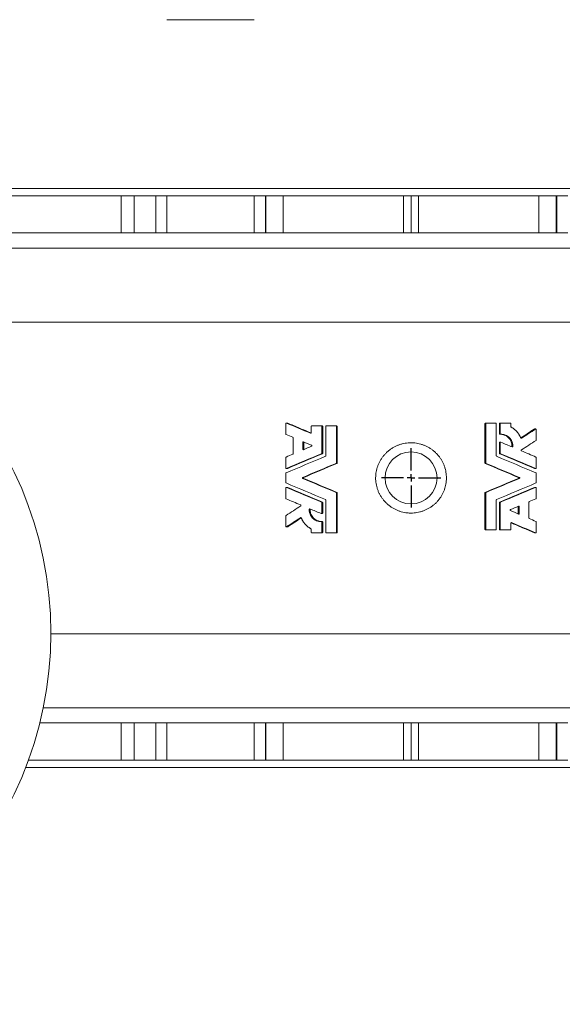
# Model space of a CAD drawing. Header units: millimetres. Extents: x -539 to 1356, y -378 to 1097.
# Tile 2 of 5: x -60 to 306, y -378 to 285. Entities that reach past the tile are written whole.
import ezdxf

# ---------------------------------------------------------------- set-up
doc = ezdxf.new("R2010")
doc.units = ezdxf.units.MM
doc.layers.add('FORMAT', color=7, linetype='Continuous')

# ---------------------------------------------------------------- blocks, each defined once
blk = doc.blocks.new('SW_CENTERMARKSYMBOL_3')
at = {"layer": 'FORMAT', "color": 0}
for p, q in [((0, 5), (0, 20)), ((-5, 0), (-20, 0)), ((0, 0), (-2.5, 0)), ((0, 0), (0, 2.5)), ((0, 0), (0, -2.5)), ((0, 0), (2.5, 0)), ((5, 0), (20, 0)), ((0, -5), (0, -20))]:
    blk.add_line(p, q, dxfattribs=at)

msp = doc.modelspace()

# ---------------------------------------------------------------- linework, layer by layer
at = {"color": 7, "linetype": 'Continuous', "lineweight": 15}
for p, q in [((98.28, 284.85), (39.49, 284.85)), ((8.78, 166.25), (-186.11, 166.25)), ((-137.11, 171.25), (544.89, 171.25)), ((17.57, 166.25), (8.78, 166.25)), ((31.97, 166.25), (17.57, 166.25)), ((39.49, 166.25), (31.97, 166.25)), ((98.28, 166.25), (39.49, 166.25)), ((105.8, 166.25), (98.28, 166.25)), ((106.18, 166.25), (105.8, 166.25)), ((117.78, 166.25), (106.18, 166.25)), ((117.78, 166.25), (198.92, 166.25)), ((198.92, 166.25), (198.92, 141.25)), ((203.89, 166.25), (198.92, 166.25)), ((203.89, 141.25), (203.89, 166.25)), ((208.85, 166.25), (203.89, 166.25)), ((208.85, 141.25), (208.85, 166.25)), ((208.85, 166.25), (289.99, 166.25)), ((289.99, 166.25), (301.6, 166.25)), ((301.6, 166.25), (301.97, 166.25)), ((301.97, 166.25), (309.49, 166.25)), ((8.78, 141.25), (-186.11, 141.25)), ((17.57, 141.25), (8.78, 141.25)), ((31.97, 141.25), (17.57, 141.25)), ((39.49, 141.25), (31.97, 141.25)), ((98.28, 141.25), (39.49, 141.25)), ((105.8, 141.25), (98.28, 141.25)), ((106.18, 141.25), (105.8, 141.25)), ((117.78, 141.25), (106.18, 141.25)), ((117.78, 141.25), (198.92, 141.25)), ((198.92, 141.25), (203.89, 141.25)), ((203.89, 141.25), (208.85, 141.25)), ((208.85, 141.25), (289.99, 141.25)), ((289.99, 141.25), (301.6, 141.25)), ((301.6, 141.25), (301.97, 141.25)), ((301.97, 141.25), (309.49, 141.25)), ((514.71, 81.25), (-106.94, 81.25)), ((119.56, 12.86), (119.56, 5.85)), ((120.7, 13.22), (119.89, 13.22)), ((120.84, 13.19), (120.04, 13.19)), ((136.71, 10.91), (136.71, 6.69)), ((137.06, 11.27), (143.47, 11.27)), ((144.04, 11.27), (143.47, 11.27)), ((143.82, -7.1), (143.82, 10.91)), ((144.4, 10.91), (143.82, 10.91)), ((144.4, -7.1), (144.4, 10.91)), ((146.46, 10.91), (146.46, -8.87)), ((146.82, 11.27), (153.26, 11.27)), ((153.75, 11.27), (153.26, 11.27)), ((154.1, 10.91), (153.62, 10.91)), ((153.62, -13.69), (153.62, 10.91)), ((154.1, -13.69), (154.1, 10.91)), ((253.67, 12.86), (253.67, -13.69)), ((253.67, 12.86), (254.15, 12.86)), ((254.03, 13.22), (254.51, 13.22)), ((254.15, 12.86), (254.15, -13.69)), ((254.51, 13.22), (260.95, 13.22)), ((261.31, -8.87), (261.31, 12.86)), ((263.37, 12.86), (263.37, 6.01)), ((263.37, 12.86), (263.95, 12.86)), ((263.73, 13.22), (264.3, 13.22)), ((263.95, 12.86), (263.95, 6.01)), ((264.3, 13.22), (270.71, 13.22)), ((271.07, 10.79), (271.07, 12.86)), ((286.87, 9.16), (287.67, 9.16)), ((287.86, 9.21), (287.06, 9.21)), ((288.21, 1.84), (288.21, 8.85)), ((124.47, 3.28), (124.47, -7.45)), ((130.99, 0.22), (130.99, -4.39)), ((131.69, 0.22), (130.99, 0.22)), ((131.69, 0.22), (131.69, -4.39)), ((136.48, 6.35), (136.21, 6.35)), ((263.37, 6.01), (263.95, 6.01)), ((264.29, 0.27), (263.71, 0.27)), ((263.74, 5.65), (264.32, 5.65)), ((277.89, 3.03), (278.27, 3.03)), ((131.69, -4.39), (130.99, -4.39)), ((263.37, -0.08), (263.37, -7.1)), ((263.37, -0.08), (263.95, -0.08)), ((263.95, -0.08), (263.95, -7.1)), ((271.77, -2.58), (272.43, -2.58)), ((119.56, -10.02), (119.56, -17.03)), ((144.18, -7.43), (143.6, -7.43)), ((144.4, -7.1), (143.82, -7.1)), ((263.37, -7.1), (263.95, -7.1)), ((263.59, -7.43), (264.17, -7.43)), ((288.21, -17.03), (288.21, -10.02)), ((119.89, -17.39), (120.7, -17.39)), ((120.84, -17.37), (120.04, -17.37)), ((153.88, -14.02), (153.4, -14.02)), ((154.1, -13.69), (153.62, -13.69)), ((253.67, -13.69), (254.15, -13.69)), ((253.89, -14.02), (254.37, -14.02)), ((286.93, -17.37), (287.73, -17.37)), ((287.07, -17.39), (287.88, -17.39)), ((119.56, -20.69), (119.56, -26.82)), ((131.63, -23.42), (130.93, -23.42)), ((131.63, -24.09), (130.93, -24.09)), ((276.14, -23.42), (276.84, -23.42)), ((276.14, -24.09), (276.84, -24.09)), ((288.21, -26.82), (288.21, -20.69)), ((119.56, -30.47), (119.56, -37.49)), ((120.7, -30.12), (119.89, -30.12)), ((120.84, -30.14), (120.04, -30.14)), ((286.93, -30.14), (287.73, -30.14)), ((287.88, -30.11), (287.07, -30.11)), ((288.21, -37.49), (288.21, -30.47)), ((146.46, -38.63), (146.46, -60.37)), ((153.88, -33.49), (153.4, -33.49)), ((153.62, -60.37), (153.62, -33.82)), ((154.1, -33.82), (153.62, -33.82)), ((154.1, -60.37), (154.1, -33.82)), ((253.67, -33.82), (253.67, -58.42)), ((253.67, -33.82), (254.15, -33.82)), ((253.89, -33.49), (254.37, -33.49)), ((254.15, -33.82), (254.15, -58.42)), ((261.31, -58.42), (261.31, -38.63)), ((136, -44.93), (135.34, -44.93)), ((144.18, -40.08), (143.6, -40.08)), ((143.82, -47.42), (143.82, -40.41)), ((144.4, -40.41), (143.82, -40.41)), ((144.4, -47.42), (144.4, -40.41)), ((263.37, -40.41), (263.37, -58.42)), ((263.37, -40.41), (263.95, -40.41)), ((263.59, -40.08), (264.17, -40.08)), ((263.95, -40.41), (263.95, -58.42)), ((276.08, -43.11), (276.78, -43.11)), ((276.08, -47.73), (276.08, -43.11)), ((276.78, -47.73), (276.78, -43.11)), ((283.3, -50.78), (283.3, -40.06)), ((119.56, -49.35), (119.56, -56.36)), ((129.88, -50.53), (129.5, -50.53)), ((143.48, -47.78), (144.06, -47.78)), ((144.4, -47.42), (143.82, -47.42)), ((276.08, -47.73), (276.78, -47.73)), ((119.91, -56.72), (120.71, -56.72)), ((120.9, -56.66), (120.1, -56.66)), ((136.71, -58.3), (136.71, -60.37)), ((144.03, -53.16), (143.45, -53.16)), ((143.82, -60.37), (143.82, -53.52)), ((144.4, -53.52), (143.82, -53.52)), ((144.4, -60.37), (144.4, -53.52)), ((253.67, -58.42), (254.15, -58.42)), ((254.03, -58.78), (254.51, -58.78)), ((254.51, -58.78), (260.95, -58.78)), ((263.37, -58.42), (263.95, -58.42)), ((263.73, -58.78), (264.3, -58.78)), ((264.3, -58.78), (270.71, -58.78)), ((271.07, -58.42), (271.07, -54.19)), ((271.29, -53.86), (271.56, -53.86)), ((288.21, -60.37), (288.21, -53.35)), ((137.06, -60.73), (143.47, -60.73)), ((144.04, -60.73), (143.47, -60.73)), ((144.4, -60.37), (143.82, -60.37)), ((146.82, -60.73), (153.26, -60.73)), ((153.75, -60.73), (153.26, -60.73)), ((154.1, -60.37), (153.62, -60.37)), ((286.93, -60.7), (287.73, -60.7)), ((287.07, -60.73), (287.88, -60.73)), ((514.71, -128.75), (-38.62, -128.75)), ((8.78, -188.75), (-46.05, -188.75)), ((17.57, -188.75), (8.78, -188.75)), ((31.97, -188.75), (17.57, -188.75)), ((39.49, -188.75), (31.97, -188.75)), ((98.28, -188.75), (39.49, -188.75)), ((105.8, -188.75), (98.28, -188.75)), ((106.18, -188.75), (105.8, -188.75)), ((117.78, -188.75), (106.18, -188.75)), ((117.78, -188.75), (198.92, -188.75)), ((198.92, -188.75), (198.92, -213.75)), ((203.89, -188.75), (198.92, -188.75)), ((203.89, -213.75), (203.89, -188.75)), ((208.85, -188.75), (203.89, -188.75)), ((208.85, -213.75), (208.85, -188.75)), ((208.85, -188.75), (289.99, -188.75)), ((289.99, -188.75), (301.6, -188.75)), ((301.6, -188.75), (301.97, -188.75)), ((301.97, -188.75), (309.49, -188.75)), ((-55.57, -218.75), (544.89, -218.75)), ((8.78, -213.75), (-53.69, -213.75)), ((17.57, -213.75), (8.78, -213.75)), ((31.97, -213.75), (17.57, -213.75)), ((39.49, -213.75), (31.97, -213.75)), ((98.28, -213.75), (39.49, -213.75)), ((105.8, -213.75), (98.28, -213.75)), ((106.18, -213.75), (105.8, -213.75)), ((117.78, -213.75), (106.18, -213.75)), ((117.78, -213.75), (198.92, -213.75)), ((198.92, -213.75), (203.89, -213.75)), ((203.89, -213.75), (208.85, -213.75)), ((208.85, -213.75), (289.99, -213.75)), ((289.99, -213.75), (301.6, -213.75)), ((301.6, -213.75), (301.97, -213.75)), ((301.97, -213.75), (309.49, -213.75))]:
    msp.add_line(p, q, dxfattribs=at)
at = {"color": 8, "linetype": 'Continuous', "lineweight": 0}
for p, q in [((8.78, 141.25), (8.78, 166.25)), ((17.57, 141.25), (17.57, 166.25)), ((31.97, 141.25), (31.97, 166.25)), ((39.49, 141.25), (39.49, 166.25)), ((98.28, 141.25), (98.28, 166.25)), ((105.8, 141.25), (105.8, 166.25)), ((106.18, 141.25), (106.18, 166.25)), ((117.78, 141.25), (117.78, 166.25)), ((289.99, 141.25), (289.99, 166.25)), ((301.6, 141.25), (301.6, 166.25)), ((301.97, 141.25), (301.97, 166.25)), ((522.18, 131.03), (-114.41, 131.03)), ((522.18, -178.53), (-43.72, -178.53)), ((8.78, -188.75), (8.78, -213.75)), ((17.57, -188.75), (17.57, -213.75)), ((31.97, -188.75), (31.97, -213.75)), ((39.49, -188.75), (39.49, -213.75)), ((98.28, -188.75), (98.28, -213.75)), ((105.8, -188.75), (105.8, -213.75)), ((106.18, -188.75), (106.18, -213.75)), ((117.78, -188.75), (117.78, -213.75)), ((289.99, -188.75), (289.99, -213.75)), ((301.6, -188.75), (301.6, -213.75)), ((301.97, -188.75), (301.97, -213.75))]:
    msp.add_line(p, q, dxfattribs=at)
at = {"color": 7, "linetype": 'Continuous', "lineweight": 15}
for centre, radius in [((-288.61, -128.25), 250), ((203.89, -23.75), 17.5)]:
    msp.add_circle(centre, radius, dxfattribs=at)
for points, knots in [([(120.04, 13.19), (120.02, 13.2), (119.99, 13.21), (119.93, 13.22), (119.86, 13.22), (119.79, 13.2), (119.71, 13.16), (119.65, 13.1), (119.6, 13.03), (119.56, 12.95), (119.56, 12.89), (119.56, 12.86)], [0, 0, 0, 0, 0.084918, 0.167897, 0.251112, 0.37638, 0.501745, 0.625867, 0.751327, 0.873737, 1, 1, 1, 1]), ([(120.84, 13.19), (120.82, 13.2), (120.77, 13.22), (120.72, 13.22), (120.7, 13.22)], [0, 0, 0, 0, 0.571793, 1, 1, 1, 1]), ([(136.62, 6.46), (134.02, 7.56), (128.73, 9.81), (123.5, 12.05), (120.84, 13.19)], [0, 0, 0, 0, 0.492432, 1, 1, 1, 1]), ([(136.71, 6.69), (136.7, 6.67), (136.7, 6.63), (136.69, 6.57), (136.66, 6.51), (136.62, 6.44), (136.55, 6.39), (136.47, 6.34), (136.39, 6.33), (136.3, 6.33), (136.24, 6.35), (136.21, 6.35)], [0, 0, 0, 0, 0.083894, 0.166143, 0.248906, 0.372789, 0.498567, 0.623648, 0.749198, 0.873827, 1, 1, 1, 1]), ([(137.06, 11.27), (137.04, 11.27), (137.01, 11.27), (136.97, 11.26), (136.92, 11.25), (136.86, 11.22), (136.81, 11.17), (136.76, 11.12), (136.73, 11.05), (136.71, 10.99), (136.71, 10.94), (136.71, 10.91)], [0, 0, 0, 0, 0.085118, 0.168401, 0.251217, 0.375715, 0.501615, 0.625041, 0.751138, 0.873635, 1, 1, 1, 1]), ([(143.82, 10.91), (143.82, 10.93), (143.82, 10.96), (143.81, 11.01), (143.79, 11.08), (143.73, 11.18), (143.63, 11.24), (143.54, 11.27), (143.49, 11.27), (143.47, 11.27)], [0, 0, 0, 0, 0.084192, 0.166943, 0.249621, 0.498526, 0.748346, 0.873293, 1, 1, 1, 1]), ([(144.4, 10.91), (144.4, 11.01), (144.36, 11.1), (144.23, 11.24), (144.14, 11.27), (144.04, 11.27)], [0, 0, 0, 0, 0.5, 0.5, 1, 1, 1, 1]), ([(146.82, 11.27), (146.8, 11.27), (146.77, 11.27), (146.72, 11.26), (146.67, 11.25), (146.62, 11.22), (146.56, 11.17), (146.52, 11.12), (146.48, 11.05), (146.46, 10.99), (146.46, 10.94), (146.46, 10.91)], [0, 0, 0, 0, 0.085118, 0.168401, 0.251217, 0.375715, 0.501615, 0.625041, 0.751138, 0.873635, 1, 1, 1, 1]), ([(153.62, 10.91), (153.62, 10.93), (153.62, 10.96), (153.61, 11.01), (153.58, 11.08), (153.52, 11.18), (153.42, 11.24), (153.33, 11.27), (153.29, 11.27), (153.26, 11.27)], [0, 0, 0, 0, 0.0841916, 0.1669432, 0.2496212, 0.4985257, 0.7483463, 0.8732929, 1, 1, 1, 1]), ([(154.1, 10.91), (154.1, 11.01), (154.06, 11.1), (153.93, 11.24), (153.84, 11.27), (153.75, 11.27)], [0, 0, 0, 0, 0.5, 0.5, 1, 1, 1, 1]), ([(254.03, 13.22), (253.93, 13.22), (253.84, 13.18), (253.71, 13.05), (253.67, 12.95), (253.67, 12.86)], [0, 0, 0, 0, 0.5, 0.5, 1, 1, 1, 1]), ([(254.51, 13.22), (254.49, 13.22), (254.46, 13.22), (254.42, 13.21), (254.36, 13.19), (254.31, 13.16), (254.25, 13.11), (254.21, 13.06), (254.18, 13), (254.15, 12.93), (254.15, 12.88), (254.15, 12.86)], [0, 0, 0, 0, 0.085118, 0.168401, 0.251217, 0.375715, 0.501615, 0.625041, 0.751138, 0.873635, 1, 1, 1, 1]), ([(261.31, 12.86), (261.31, 12.87), (261.31, 12.91), (261.3, 12.95), (261.28, 13.03), (261.21, 13.12), (261.11, 13.19), (261.03, 13.21), (260.98, 13.22), (260.95, 13.22)], [0, 0, 0, 0, 0.084192, 0.166943, 0.249621, 0.498526, 0.748346, 0.873293, 1, 1, 1, 1]), ([(263.73, 13.22), (263.63, 13.22), (263.54, 13.18), (263.41, 13.05), (263.37, 12.95), (263.37, 12.86)], [0, 0, 0, 0, 0.5, 0.5, 1, 1, 1, 1]), ([(264.3, 13.22), (264.29, 13.22), (264.26, 13.22), (264.21, 13.21), (264.16, 13.19), (264.1, 13.16), (264.05, 13.11), (264.01, 13.06), (263.97, 13), (263.95, 12.93), (263.95, 12.88), (263.95, 12.86)], [0, 0, 0, 0, 0.085118, 0.168401, 0.251217, 0.375715, 0.501615, 0.625041, 0.751138, 0.873635, 1, 1, 1, 1]), ([(271.07, 12.86), (271.07, 12.87), (271.06, 12.91), (271.05, 12.95), (271.03, 13.03), (270.97, 13.12), (270.87, 13.19), (270.78, 13.21), (270.73, 13.22), (270.71, 13.22)], [0, 0, 0, 0, 0.084192, 0.166943, 0.249621, 0.498526, 0.748346, 0.873293, 1, 1, 1, 1]), ([(271.26, 10.47), (271.24, 10.48), (271.2, 10.51), (271.15, 10.55), (271.11, 10.61), (271.07, 10.69), (271.07, 10.76), (271.07, 10.79)], [0, 0, 0, 0, 0.169551, 0.334889, 0.501389, 0.748687, 1, 1, 1, 1]), ([(277.75, 3.19), (277.67, 3.38), (277.51, 3.77), (277.24, 4.33), (276.95, 4.88), (276.53, 5.6), (275.94, 6.46), (275.15, 7.43), (274.28, 8.32), (273.5, 8.99), (272.84, 9.49), (272.33, 9.84), (271.8, 10.17), (271.44, 10.37), (271.26, 10.47)], [0, 0, 0, 0, 0.062338, 0.124664, 0.185842, 0.249444, 0.374213, 0.499198, 0.624212, 0.749371, 0.811861, 0.874384, 0.937058, 1, 1, 1, 1]), ([(286.87, 9.16), (285.33, 8.14), (282.3, 6.14), (279.26, 4.14), (277.77, 3.16)], [0, 0, 0, 0, 0.511497, 1, 1, 1, 1]), ([(287.06, 9.21), (287.06, 9.21), (287.02, 9.22), (286.96, 9.2), (286.9, 9.17), (286.87, 9.16)], [0, 0, 0, 0, 0.059795, 0.528596, 1, 1, 1, 1]), ([(288.21, 8.85), (288.21, 8.88), (288.21, 8.92), (288.19, 8.98), (288.16, 9.05), (288.11, 9.12), (288.03, 9.17), (287.95, 9.21), (287.85, 9.22), (287.76, 9.2), (287.7, 9.17), (287.67, 9.16)], [0, 0, 0, 0, 0.083915, 0.166035, 0.248932, 0.372867, 0.498708, 0.623865, 0.749425, 0.873783, 1, 1, 1, 1]), ([(119.56, 5.85), (119.56, 5.83), (119.56, 5.79), (119.57, 5.74), (119.59, 5.69), (119.62, 5.63), (119.68, 5.56), (119.74, 5.53), (119.77, 5.51)], [0, 0, 0, 0, 0.127, 0.250761, 0.37398, 0.499386, 0.747324, 1, 1, 1, 1]), ([(124.25, 3.61), (124.27, 3.6), (124.3, 3.59), (124.34, 3.56), (124.38, 3.52), (124.42, 3.46), (124.46, 3.38), (124.47, 3.31), (124.47, 3.28)], [0, 0, 0, 0, 0.1279697, 0.2524744, 0.3761631, 0.5017361, 0.7490539, 1, 1, 1, 1]), ([(130.99, 0.22), (130.99, 0.34), (131.05, 0.45), (131.25, 0.59), (131.37, 0.6), (131.48, 0.55)], [0, 0, 0, 0, 0.5, 0.5, 1, 1, 1, 1]), ([(131.76, 0.43), (131.75, 0.42), (131.72, 0.38), (131.7, 0.31), (131.69, 0.25), (131.69, 0.22)], [0, 0, 0, 0, 0.2343058, 0.6164363, 1, 1, 1, 1]), ([(263.37, 6.01), (263.37, 5.92), (263.41, 5.82), (263.55, 5.69), (263.64, 5.65), (263.74, 5.65)], [0, 0, 0, 0, 0.5, 0.5, 1, 1, 1, 1]), ([(263.71, 0.27), (263.71, 0.27), (263.67, 0.27), (263.61, 0.26), (263.53, 0.22), (263.46, 0.16), (263.41, 0.09), (263.38, 0), (263.38, -0.06), (263.37, -0.08)], [0, 0, 0, 0, 0.040236, 0.200824, 0.359447, 0.519202, 0.678011, 0.838708, 1, 1, 1, 1]), ([(263.74, 5.65), (263.83, 5.65), (263.91, 5.65), (264.01, 5.65), (264.04, 5.65), (264.08, 5.65), (264.09, 5.65), (264.11, 5.65), (264.12, 5.65), (264.13, 5.65), (264.13, 5.65), (264.13, 5.65), (264.14, 5.65), (264.21, 5.65), (264.28, 5.65), (264.38, 5.65), (264.42, 5.64), (264.48, 5.64), (264.51, 5.64), (264.67, 5.63), (264.8, 5.62), (265, 5.6), (265.07, 5.59), (265.2, 5.57), (265.27, 5.56), (265.59, 5.5), (265.86, 5.44), (266.37, 5.29), (266.62, 5.21), (267.86, 4.71), (268.77, 4.1), (270.28, 2.56), (270.86, 1.63), (271.45, 0.11), (271.59, -0.42), (271.72, -1.22), (271.75, -1.49), (271.78, -2.03), (271.78, -2.3), (271.77, -2.58)], [0, 0, 0, 0, 0.015625, 0.015625, 0.023438, 0.023438, 0.027344, 0.027344, 0.029297, 0.029297, 0.030273, 0.030273, 0.03125, 0.03125, 0.046875, 0.046875, 0.054688, 0.054688, 0.0625, 0.0625, 0.09375, 0.09375, 0.109375, 0.109375, 0.125, 0.125, 0.1875, 0.1875, 0.25, 0.25, 0.5, 0.5, 0.75, 0.75, 0.875, 0.875, 0.9375, 0.9375, 1, 1, 1, 1]), ([(263.95, 6.01), (263.95, 6), (263.95, 5.96), (263.96, 5.92), (263.99, 5.84), (264.05, 5.75), (264.15, 5.68), (264.25, 5.65), (264.29, 5.65), (264.32, 5.65)], [0, 0, 0, 0, 0.084186, 0.16692, 0.249638, 0.498518, 0.748334, 0.872879, 1, 1, 1, 1]), ([(264.44, 0.25), (264.42, 0.25), (264.39, 0.27), (264.33, 0.28), (264.26, 0.27), (264.18, 0.26), (264.1, 0.22), (264.04, 0.16), (263.99, 0.09), (263.95, 0), (263.95, -0.06), (263.95, -0.08)], [0, 0, 0, 0, 0.084918, 0.167897, 0.251112, 0.37638, 0.501745, 0.625867, 0.751327, 0.873737, 1, 1, 1, 1]), ([(264.32, 5.65), (264.45, 5.65), (264.72, 5.65), (265.26, 5.64), (265.93, 5.56), (266.72, 5.38), (267.74, 5.04), (268.94, 4.41), (270.19, 3.37), (271.21, 2.1), (271.83, 0.88), (272.17, -0.15), (272.31, -0.79), (272.38, -1.27), (272.42, -1.65), (272.44, -2.09), (272.43, -2.41), (272.43, -2.58)], [0, 0, 0, 0, 0.031446, 0.062854, 0.125646, 0.188489, 0.251254, 0.376518, 0.501554, 0.626344, 0.750909, 0.813194, 0.875474, 0.900362, 0.925295, 0.962315, 1, 1, 1, 1]), ([(278.27, 3.03), (278.25, 3.02), (278.22, 3), (278.18, 2.98), (278.12, 2.97), (278.05, 2.97), (277.97, 2.98), (277.9, 3.01), (277.84, 3.06), (277.79, 3.12), (277.76, 3.17), (277.75, 3.19)], [0, 0, 0, 0, 0.084718, 0.167651, 0.250512, 0.375675, 0.501073, 0.626016, 0.751064, 0.87405, 1, 1, 1, 1]), ([(288.05, 1.54), (288.07, 1.55), (288.1, 1.57), (288.14, 1.62), (288.18, 1.67), (288.21, 1.75), (288.21, 1.81), (288.21, 1.84)], [0, 0, 0, 0, 0.169463, 0.335012, 0.501222, 0.748656, 1, 1, 1, 1]), ([(131.48, -4.73), (131.37, -4.77), (131.25, -4.76), (131.05, -4.63), (131, -4.51), (130.99, -4.39)], [0, 0, 0, 0, 0.5, 0.5, 1, 1, 1, 1]), ([(131.69, -4.39), (131.69, -4.42), (131.7, -4.48), (131.72, -4.56), (131.75, -4.59), (131.76, -4.61)], [0, 0, 0, 0, 0.38637, 0.762141, 1, 1, 1, 1]), ([(136.97, -1.75), (137.03, -1.78), (137.09, -1.83), (137.16, -1.95), (137.19, -2.02), (137.18, -2.12), (137.18, -2.16), (137.16, -2.23), (137.14, -2.26), (137.09, -2.35), (137.03, -2.39), (136.97, -2.42)], [0, 0, 0, 0, 0.25, 0.25, 0.5, 0.5, 0.625, 0.625, 0.75, 0.75, 1, 1, 1, 1]), ([(203.89, -47.43), (204.56, -47.41), (205.9, -47.37), (207.9, -47.11), (209.88, -46.69), (211.81, -46.11), (213.69, -45.36), (215.49, -44.46), (217.22, -43.41), (218.84, -42.22), (220.36, -40.89), (221.76, -39.45), (223.04, -37.88), (224.18, -36.23), (225.16, -34.48), (226, -32.65), (226.68, -30.77), (227.19, -28.83), (227.54, -26.87), (227.72, -24.89), (227.73, -22.9), (227.58, -20.92), (227.25, -18.96), (226.77, -17.04), (226.12, -15.17), (225.33, -13.36), (224.38, -11.62), (223.29, -9.96), (222.06, -8.4), (220.71, -6.95), (219.23, -5.61), (217.64, -4.39), (215.96, -3.32), (214.19, -2.38), (212.34, -1.59), (210.43, -0.97), (208.47, -0.5), (206.29, -0.17), (204.08, -0.05), (201.87, -0.14), (199.87, -0.4), (197.89, -0.82), (195.96, -1.4), (194.09, -2.15), (192.28, -3.05), (190.55, -4.1), (188.93, -5.29), (187.41, -6.61), (186.01, -8.06), (184.73, -9.62), (183.6, -11.28), (182.61, -13.03), (181.77, -14.85), (181.09, -16.74), (180.58, -18.67), (180.23, -20.64), (180.05, -22.62), (180.04, -24.61), (180.2, -26.59), (180.52, -28.54), (181, -30.46), (181.65, -32.34), (182.44, -34.15), (183.39, -35.89), (184.48, -37.54), (185.71, -39.1), (187.06, -40.56), (188.54, -41.9), (190.13, -43.11), (191.81, -44.19), (193.58, -45.13), (195.43, -45.91), (197.34, -46.54), (199.3, -47.01), (201.48, -47.35), (203.02, -47.4), (203.89, -47.43)], [0, 0, 0, 0, 0.0134876, 0.0270233, 0.040559, 0.0540466, 0.0675348, 0.0810713, 0.0946077, 0.1080957, 0.1215666, 0.1350861, 0.1486052, 0.1620757, 0.1754764, 0.1889257, 0.2023747, 0.2157749, 0.2290665, 0.242406, 0.2557455, 0.269037, 0.2822609, 0.2955319, 0.3088031, 0.3220273, 0.3352854, 0.3485902, 0.3618953, 0.3751538, 0.3885153, 0.4019239, 0.4153328, 0.4286945, 0.4421454, 0.455644, 0.4691427, 0.4825935, 0.5000027, 0.5134902, 0.527026, 0.5405617, 0.5540493, 0.5675374, 0.581074, 0.5946103, 0.6080983, 0.6215692, 0.6350887, 0.6486079, 0.6620784, 0.675479, 0.6889284, 0.7023773, 0.7157775, 0.7290691, 0.7424087, 0.7557481, 0.7690396, 0.7822635, 0.7955345, 0.8088057, 0.82203, 0.835288, 0.8485928, 0.8618979, 0.8751564, 0.8885179, 0.9019266, 0.9153354, 0.9286972, 0.942148, 0.9556467, 0.9691453, 0.9825962, 1, 1, 1, 1]), ([(271.77, -2.58), (271.77, -2.61), (271.76, -2.66), (271.73, -2.74), (271.7, -2.78), (271.69, -2.79)], [0, 0, 0, 0, 0.3731135, 0.7359613, 1, 1, 1, 1]), ([(272.43, -2.58), (272.43, -2.6), (272.42, -2.64), (272.41, -2.69), (272.38, -2.75), (272.33, -2.81), (272.27, -2.87), (272.19, -2.91), (272.11, -2.92), (272.02, -2.92), (271.97, -2.9), (271.94, -2.9)], [0, 0, 0, 0, 0.083884, 0.166163, 0.248903, 0.3728, 0.498586, 0.623667, 0.749206, 0.874281, 1, 1, 1, 1]), ([(278.22, -5.54), (278.21, -5.53), (278.17, -5.51), (278.12, -5.47), (278.07, -5.42), (278.02, -5.34), (278, -5.24), (278.01, -5.14), (278.04, -5.05), (278.09, -4.97), (278.14, -4.93), (278.17, -4.91)], [0, 0, 0, 0, 0.085032, 0.167781, 0.250989, 0.374993, 0.500443, 0.623565, 0.749737, 0.873434, 1, 1, 1, 1]), ([(119.77, -9.69), (119.76, -9.69), (119.73, -9.71), (119.68, -9.74), (119.65, -9.78), (119.61, -9.83), (119.57, -9.91), (119.56, -9.98), (119.56, -10.02)], [0, 0, 0, 0, 0.12797, 0.252474, 0.376163, 0.501736, 0.749054, 1, 1, 1, 1]), ([(124.47, -7.45), (124.47, -7.47), (124.47, -7.5), (124.46, -7.56), (124.44, -7.61), (124.4, -7.67), (124.35, -7.73), (124.28, -7.77), (124.25, -7.78)], [0, 0, 0, 0, 0.127, 0.250761, 0.37398, 0.499386, 0.747324, 1, 1, 1, 1]), ([(143.6, -7.43), (143.62, -7.42), (143.65, -7.41), (143.69, -7.38), (143.73, -7.34), (143.77, -7.29), (143.82, -7.21), (143.82, -7.13), (143.82, -7.1)], [0, 0, 0, 0, 0.12797, 0.252474, 0.376163, 0.501736, 0.749054, 1, 1, 1, 1]), ([(146.46, -8.87), (146.46, -8.89), (146.46, -8.93), (146.44, -8.98), (146.43, -9.03), (146.39, -9.09), (146.33, -9.16), (146.27, -9.19), (146.24, -9.21)], [0, 0, 0, 0, 0.1270003, 0.2507615, 0.3739796, 0.4993859, 0.7473236, 1, 1, 1, 1]), ([(261.53, -9.21), (261.52, -9.2), (261.48, -9.18), (261.44, -9.15), (261.4, -9.12), (261.36, -9.06), (261.32, -8.98), (261.32, -8.91), (261.31, -8.87)], [0, 0, 0, 0, 0.12797, 0.252474, 0.376163, 0.501736, 0.749054, 1, 1, 1, 1]), ([(263.95, -7.1), (263.95, -7.12), (263.95, -7.15), (263.96, -7.2), (263.98, -7.25), (264.01, -7.31), (264.07, -7.38), (264.14, -7.42), (264.17, -7.43)], [0, 0, 0, 0, 0.127, 0.250761, 0.37398, 0.499386, 0.747324, 1, 1, 1, 1]), ([(288.21, -10.02), (288.21, -10), (288.21, -9.97), (288.2, -9.91), (288.18, -9.86), (288.15, -9.8), (288.09, -9.74), (288.03, -9.7), (288, -9.69)], [0, 0, 0, 0, 0.127, 0.250761, 0.37398, 0.499386, 0.747324, 1, 1, 1, 1]), ([(119.56, -17.03), (119.56, -17.05), (119.56, -17.09), (119.58, -17.15), (119.6, -17.21), (119.65, -17.28), (119.71, -17.34), (119.79, -17.38), (119.87, -17.39), (119.96, -17.39), (120.01, -17.38), (120.04, -17.37)], [0, 0, 0, 0, 0.083894, 0.166143, 0.248906, 0.372789, 0.498567, 0.623648, 0.749198, 0.873827, 1, 1, 1, 1]), ([(120.7, -17.39), (120.72, -17.39), (120.77, -17.39), (120.82, -17.38), (120.84, -17.37)], [0, 0, 0, 0, 0.428049, 1, 1, 1, 1]), ([(153.4, -14.02), (153.42, -14.01), (153.45, -13.99), (153.49, -13.96), (153.53, -13.93), (153.57, -13.87), (153.61, -13.79), (153.62, -13.72), (153.62, -13.69)], [0, 0, 0, 0, 0.12797, 0.252474, 0.376163, 0.501736, 0.749054, 1, 1, 1, 1]), ([(254.15, -13.69), (254.15, -13.7), (254.15, -13.74), (254.17, -13.79), (254.18, -13.84), (254.22, -13.9), (254.28, -13.97), (254.34, -14), (254.37, -14.02)], [0, 0, 0, 0, 0.127, 0.250761, 0.37398, 0.499386, 0.747324, 1, 1, 1, 1]), ([(286.93, -17.37), (286.95, -17.38), (287, -17.39), (287.05, -17.39), (287.07, -17.39)], [0, 0, 0, 0, 0.571793, 1, 1, 1, 1]), ([(287.73, -17.37), (287.75, -17.37), (287.78, -17.39), (287.84, -17.39), (287.91, -17.39), (287.98, -17.38), (288.06, -17.34), (288.13, -17.28), (288.17, -17.21), (288.21, -17.12), (288.21, -17.06), (288.21, -17.03)], [0, 0, 0, 0, 0.084918, 0.167897, 0.251112, 0.37638, 0.501745, 0.625867, 0.751327, 0.873737, 1, 1, 1, 1]), ([(119.77, -20.36), (119.76, -20.36), (119.73, -20.38), (119.68, -20.41), (119.65, -20.45), (119.61, -20.5), (119.57, -20.58), (119.56, -20.65), (119.56, -20.69)], [0, 0, 0, 0, 0.12797, 0.252474, 0.376163, 0.501736, 0.749054, 1, 1, 1, 1]), ([(130.93, -24.09), (130.91, -24.08), (130.88, -24.06), (130.84, -24.03), (130.8, -24), (130.76, -23.94), (130.72, -23.86), (130.71, -23.75), (130.72, -23.65), (130.77, -23.55), (130.84, -23.47), (130.9, -23.44), (130.93, -23.42)], [0, 0, 0, 0, 0.0641821, 0.1265248, 0.188368, 0.2510835, 0.3749935, 0.5003495, 0.6248543, 0.7495536, 0.8737807, 1, 1, 1, 1]), ([(131.63, -24.09), (131.56, -24.06), (131.51, -24.01), (131.45, -23.92), (131.44, -23.89), (131.42, -23.83), (131.41, -23.79), (131.41, -23.69), (131.43, -23.61), (131.51, -23.49), (131.56, -23.45), (131.63, -23.42)], [0, 0, 0, 0, 0.25, 0.25, 0.375, 0.375, 0.5, 0.5, 0.75, 0.75, 1, 1, 1, 1]), ([(276.14, -23.42), (276.21, -23.45), (276.26, -23.49), (276.32, -23.58), (276.33, -23.62), (276.35, -23.68), (276.36, -23.72), (276.36, -23.82), (276.34, -23.89), (276.26, -24.01), (276.21, -24.06), (276.14, -24.09)], [0, 0, 0, 0, 0.25, 0.25, 0.375, 0.375, 0.5, 0.5, 0.75, 0.75, 1, 1, 1, 1]), ([(276.84, -23.42), (276.86, -23.43), (276.89, -23.44), (276.93, -23.47), (276.97, -23.51), (277.01, -23.57), (277.05, -23.65), (277.06, -23.75), (277.05, -23.86), (277, -23.96), (276.93, -24.04), (276.87, -24.07), (276.84, -24.09)], [0, 0, 0, 0, 0.064182, 0.126525, 0.188368, 0.251083, 0.374993, 0.500349, 0.624854, 0.749554, 0.873781, 1, 1, 1, 1]), ([(288.21, -20.69), (288.21, -20.67), (288.21, -20.63), (288.2, -20.58), (288.18, -20.53), (288.15, -20.47), (288.09, -20.4), (288.03, -20.37), (288, -20.36)], [0, 0, 0, 0, 0.127, 0.250761, 0.37398, 0.499386, 0.747324, 1, 1, 1, 1]), ([(119.56, -26.82), (119.56, -26.84), (119.56, -26.87), (119.57, -26.92), (119.59, -26.97), (119.62, -27.03), (119.68, -27.1), (119.74, -27.14), (119.77, -27.15)], [0, 0, 0, 0, 0.127, 0.250761, 0.37398, 0.499386, 0.747324, 1, 1, 1, 1]), ([(120.04, -30.14), (120.02, -30.13), (119.99, -30.12), (119.93, -30.11), (119.86, -30.11), (119.79, -30.13), (119.71, -30.17), (119.65, -30.23), (119.6, -30.3), (119.56, -30.39), (119.56, -30.44), (119.56, -30.47)], [0, 0, 0, 0, 0.084918, 0.167897, 0.251112, 0.37638, 0.501745, 0.625867, 0.751327, 0.873737, 1, 1, 1, 1]), ([(120.84, -30.14), (120.82, -30.13), (120.77, -30.11), (120.72, -30.12), (120.7, -30.12)], [0, 0, 0, 0, 0.571793, 1, 1, 1, 1]), ([(287.07, -30.12), (287.05, -30.12), (287, -30.11), (286.95, -30.13), (286.93, -30.14)], [0, 0, 0, 0, 0.428049, 1, 1, 1, 1]), ([(288.21, -30.47), (288.21, -30.45), (288.21, -30.41), (288.2, -30.36), (288.17, -30.29), (288.13, -30.23), (288.06, -30.17), (287.98, -30.13), (287.9, -30.11), (287.81, -30.11), (287.76, -30.13), (287.73, -30.14)], [0, 0, 0, 0, 0.083894, 0.166143, 0.248906, 0.372789, 0.498567, 0.623648, 0.749198, 0.873827, 1, 1, 1, 1]), ([(288, -27.15), (288.01, -27.14), (288.04, -27.13), (288.09, -27.1), (288.12, -27.06), (288.17, -27.01), (288.2, -26.93), (288.21, -26.85), (288.21, -26.82)], [0, 0, 0, 0, 0.1279697, 0.2524744, 0.3761631, 0.5017361, 0.7490539, 1, 1, 1, 1]), ([(119.56, -37.49), (119.56, -37.51), (119.56, -37.54), (119.57, -37.59), (119.59, -37.64), (119.62, -37.7), (119.68, -37.77), (119.74, -37.8), (119.77, -37.82)], [0, 0, 0, 0, 0.127, 0.250761, 0.37398, 0.499386, 0.747324, 1, 1, 1, 1]), ([(146.24, -38.3), (146.25, -38.31), (146.29, -38.32), (146.33, -38.35), (146.37, -38.39), (146.41, -38.45), (146.45, -38.53), (146.46, -38.6), (146.46, -38.63)], [0, 0, 0, 0, 0.12797, 0.252474, 0.376163, 0.501736, 0.749054, 1, 1, 1, 1]), ([(153.62, -33.82), (153.62, -33.8), (153.62, -33.77), (153.61, -33.72), (153.59, -33.67), (153.55, -33.61), (153.49, -33.54), (153.43, -33.51), (153.4, -33.49)], [0, 0, 0, 0, 0.127, 0.250761, 0.37398, 0.499386, 0.747324, 1, 1, 1, 1]), ([(254.37, -33.49), (254.36, -33.5), (254.32, -33.51), (254.28, -33.54), (254.24, -33.58), (254.2, -33.63), (254.16, -33.72), (254.15, -33.79), (254.15, -33.82)], [0, 0, 0, 0, 0.1279697, 0.2524744, 0.3761631, 0.5017361, 0.7490539, 1, 1, 1, 1]), ([(261.31, -38.63), (261.31, -38.62), (261.31, -38.58), (261.33, -38.53), (261.35, -38.48), (261.38, -38.42), (261.44, -38.35), (261.5, -38.32), (261.53, -38.3)], [0, 0, 0, 0, 0.127, 0.250761, 0.37398, 0.499386, 0.747324, 1, 1, 1, 1]), ([(283.3, -40.06), (283.3, -40.04), (283.3, -40), (283.31, -39.95), (283.33, -39.9), (283.37, -39.84), (283.43, -39.77), (283.49, -39.74), (283.52, -39.72)], [0, 0, 0, 0, 0.127, 0.250761, 0.37398, 0.499386, 0.747324, 1, 1, 1, 1]), ([(288, -37.82), (288.01, -37.81), (288.04, -37.8), (288.09, -37.77), (288.12, -37.73), (288.17, -37.68), (288.2, -37.59), (288.21, -37.52), (288.21, -37.49)], [0, 0, 0, 0, 0.12797, 0.252474, 0.376163, 0.501736, 0.749054, 1, 1, 1, 1]), ([(129.55, -41.96), (129.57, -41.97), (129.6, -41.99), (129.66, -42.03), (129.7, -42.09), (129.75, -42.17), (129.77, -42.26), (129.76, -42.36), (129.73, -42.46), (129.68, -42.54), (129.63, -42.58), (129.6, -42.6)], [0, 0, 0, 0, 0.085032, 0.167781, 0.250989, 0.374993, 0.500443, 0.623565, 0.749737, 0.873434, 1, 1, 1, 1]), ([(143.45, -53.16), (143.32, -53.16), (143.05, -53.16), (142.51, -53.15), (141.84, -53.07), (141.05, -52.89), (140.03, -52.54), (138.83, -51.92), (137.58, -50.88), (136.56, -49.61), (135.94, -48.39), (135.6, -47.36), (135.46, -46.72), (135.39, -46.23), (135.36, -45.86), (135.33, -45.42), (135.34, -45.09), (135.34, -44.93)], [0, 0, 0, 0, 0.031446, 0.062854, 0.125646, 0.188489, 0.251254, 0.376518, 0.501554, 0.626344, 0.750909, 0.813194, 0.875474, 0.900362, 0.925295, 0.962315, 1, 1, 1, 1]), ([(135.34, -44.93), (135.34, -44.91), (135.35, -44.87), (135.36, -44.82), (135.39, -44.76), (135.44, -44.69), (135.5, -44.64), (135.58, -44.6), (135.66, -44.58), (135.75, -44.58), (135.8, -44.6), (135.83, -44.61)], [0, 0, 0, 0, 0.083884, 0.166163, 0.248903, 0.3728, 0.498586, 0.623667, 0.749206, 0.874281, 1, 1, 1, 1]), ([(144.03, -53.16), (143.94, -53.16), (143.86, -53.16), (143.76, -53.16), (143.73, -53.16), (143.69, -53.16), (143.68, -53.16), (143.66, -53.16), (143.65, -53.16), (143.64, -53.16), (143.64, -53.16), (143.64, -53.16), (143.64, -53.16), (143.56, -53.16), (143.49, -53.16), (143.39, -53.15), (143.35, -53.15), (143.29, -53.15), (143.26, -53.15), (143.1, -53.14), (142.97, -53.13), (142.77, -53.11), (142.7, -53.1), (142.57, -53.08), (142.5, -53.07), (142.18, -53.01), (141.92, -52.95), (141.4, -52.8), (141.15, -52.72), (139.91, -52.22), (139, -51.61), (137.5, -50.07), (136.91, -49.14), (136.33, -47.62), (136.18, -47.09), (136.05, -46.29), (136.02, -46.02), (135.99, -45.48), (135.99, -45.21), (136, -44.93)], [0, 0, 0, 0, 0.015625, 0.015625, 0.023438, 0.023438, 0.027344, 0.027344, 0.029297, 0.029297, 0.030273, 0.030273, 0.03125, 0.03125, 0.046875, 0.046875, 0.054688, 0.054688, 0.0625, 0.0625, 0.09375, 0.09375, 0.109375, 0.109375, 0.125, 0.125, 0.1875, 0.1875, 0.25, 0.25, 0.5, 0.5, 0.75, 0.75, 0.875, 0.875, 0.9375, 0.9375, 1, 1, 1, 1]), ([(136, -44.93), (136, -44.9), (136.01, -44.84), (136.04, -44.77), (136.07, -44.73), (136.08, -44.72)], [0, 0, 0, 0, 0.3731135, 0.7359613, 1, 1, 1, 1]), ([(143.82, -40.41), (143.82, -40.39), (143.82, -40.35), (143.81, -40.3), (143.79, -40.25), (143.76, -40.19), (143.7, -40.12), (143.64, -40.09), (143.6, -40.08)], [0, 0, 0, 0, 0.127, 0.250761, 0.37398, 0.499386, 0.747324, 1, 1, 1, 1]), ([(264.17, -40.08), (264.15, -40.08), (264.12, -40.1), (264.08, -40.13), (264.04, -40.17), (264, -40.22), (263.96, -40.3), (263.95, -40.37), (263.95, -40.41)], [0, 0, 0, 0, 0.12797, 0.252474, 0.376163, 0.501736, 0.749054, 1, 1, 1, 1]), ([(270.81, -45.75), (270.74, -45.72), (270.69, -45.68), (270.61, -45.56), (270.59, -45.49), (270.59, -45.39), (270.59, -45.35), (270.61, -45.28), (270.63, -45.25), (270.69, -45.16), (270.74, -45.12), (270.81, -45.09)], [0, 0, 0, 0, 0.25, 0.25, 0.5, 0.5, 0.625, 0.625, 0.75, 0.75, 1, 1, 1, 1]), ([(276.08, -43.11), (276.08, -43.08), (276.07, -43.03), (276.05, -42.95), (276.02, -42.91), (276.01, -42.9)], [0, 0, 0, 0, 0.38637, 0.762141, 1, 1, 1, 1]), ([(276.29, -42.78), (276.4, -42.74), (276.52, -42.75), (276.72, -42.88), (276.78, -42.99), (276.78, -43.11)], [0, 0, 0, 0, 0.5, 0.5, 1, 1, 1, 1]), ([(119.72, -49.04), (119.7, -49.06), (119.67, -49.08), (119.63, -49.12), (119.59, -49.18), (119.56, -49.26), (119.56, -49.32), (119.56, -49.35)], [0, 0, 0, 0, 0.169463, 0.335012, 0.501222, 0.748656, 1, 1, 1, 1]), ([(120.9, -56.66), (122.44, -55.64), (125.47, -53.64), (128.52, -51.65), (130, -50.67)], [0, 0, 0, 0, 0.511497, 1, 1, 1, 1]), ([(129.5, -50.53), (129.52, -50.52), (129.55, -50.51), (129.6, -50.49), (129.65, -50.48), (129.72, -50.47), (129.8, -50.49), (129.87, -50.52), (129.93, -50.57), (129.98, -50.63), (130.01, -50.68), (130.02, -50.7)], [0, 0, 0, 0, 0.084718, 0.167651, 0.250512, 0.375675, 0.501073, 0.626016, 0.751064, 0.87405, 1, 1, 1, 1]), ([(130.02, -50.7), (130.1, -50.89), (130.26, -51.28), (130.53, -51.84), (130.82, -52.39), (131.24, -53.1), (131.83, -53.97), (132.62, -54.93), (133.49, -55.83), (134.27, -56.5), (134.93, -57), (135.45, -57.35), (135.97, -57.68), (136.33, -57.88), (136.52, -57.98)], [0, 0, 0, 0, 0.062338, 0.124664, 0.185842, 0.249444, 0.374213, 0.499198, 0.624212, 0.749371, 0.811861, 0.874384, 0.937058, 1, 1, 1, 1]), ([(143.33, -47.75), (143.35, -47.76), (143.39, -47.77), (143.44, -47.78), (143.51, -47.78), (143.59, -47.76), (143.67, -47.72), (143.73, -47.67), (143.78, -47.59), (143.82, -47.51), (143.82, -47.45), (143.82, -47.42)], [0, 0, 0, 0, 0.084918, 0.167897, 0.251112, 0.37638, 0.501745, 0.625867, 0.751327, 0.873737, 1, 1, 1, 1]), ([(144.06, -47.78), (144.06, -47.78), (144.1, -47.78), (144.16, -47.76), (144.24, -47.72), (144.31, -47.67), (144.36, -47.59), (144.39, -47.51), (144.4, -47.45), (144.4, -47.42)], [0, 0, 0, 0, 0.040236, 0.200824, 0.359447, 0.519202, 0.678011, 0.838708, 1, 1, 1, 1]), ([(276.01, -47.94), (276.02, -47.93), (276.05, -47.89), (276.07, -47.82), (276.08, -47.76), (276.08, -47.73)], [0, 0, 0, 0, 0.2343058, 0.6164363, 1, 1, 1, 1]), ([(276.78, -47.73), (276.78, -47.85), (276.72, -47.96), (276.52, -48.09), (276.4, -48.1), (276.29, -48.06)], [0, 0, 0, 0, 0.5, 0.5, 1, 1, 1, 1]), ([(283.52, -51.12), (283.5, -51.11), (283.47, -51.09), (283.43, -51.06), (283.39, -51.03), (283.35, -50.97), (283.31, -50.89), (283.3, -50.82), (283.3, -50.78)], [0, 0, 0, 0, 0.12797, 0.252474, 0.376163, 0.501736, 0.749054, 1, 1, 1, 1]), ([(288.21, -53.35), (288.21, -53.33), (288.21, -53.3), (288.2, -53.25), (288.18, -53.2), (288.15, -53.14), (288.09, -53.07), (288.03, -53.04), (288, -53.02)], [0, 0, 0, 0, 0.127, 0.250761, 0.37398, 0.499386, 0.747324, 1, 1, 1, 1]), ([(119.56, -56.36), (119.56, -56.38), (119.56, -56.43), (119.58, -56.49), (119.61, -56.56), (119.66, -56.62), (119.74, -56.68), (119.83, -56.72), (119.92, -56.73), (120.01, -56.71), (120.07, -56.68), (120.1, -56.66)], [0, 0, 0, 0, 0.083915, 0.166035, 0.248932, 0.372867, 0.498708, 0.623865, 0.749425, 0.873783, 1, 1, 1, 1]), ([(120.71, -56.72), (120.71, -56.72), (120.75, -56.72), (120.81, -56.71), (120.87, -56.68), (120.9, -56.66)], [0, 0, 0, 0, 0.059795, 0.528596, 1, 1, 1, 1]), ([(136.52, -57.98), (136.53, -57.99), (136.57, -58.01), (136.62, -58.06), (136.66, -58.12), (136.7, -58.2), (136.7, -58.27), (136.71, -58.3)], [0, 0, 0, 0, 0.169551, 0.334889, 0.501389, 0.748687, 1, 1, 1, 1]), ([(143.82, -53.52), (143.82, -53.5), (143.82, -53.47), (143.81, -53.42), (143.79, -53.35), (143.72, -53.25), (143.62, -53.19), (143.53, -53.16), (143.48, -53.16), (143.45, -53.16)], [0, 0, 0, 0, 0.084186, 0.16692, 0.249638, 0.498518, 0.748334, 0.872879, 1, 1, 1, 1]), ([(144.4, -53.52), (144.4, -53.42), (144.36, -53.33), (144.22, -53.19), (144.13, -53.16), (144.03, -53.16)], [0, 0, 0, 0, 0.5, 0.5, 1, 1, 1, 1]), ([(253.67, -58.42), (253.67, -58.52), (253.71, -58.61), (253.84, -58.74), (253.93, -58.78), (254.03, -58.78)], [0, 0, 0, 0, 0.5, 0.5, 1, 1, 1, 1]), ([(254.15, -58.42), (254.15, -58.44), (254.15, -58.47), (254.16, -58.52), (254.19, -58.59), (254.25, -58.68), (254.35, -58.75), (254.44, -58.78), (254.49, -58.78), (254.51, -58.78)], [0, 0, 0, 0, 0.084192, 0.166943, 0.249621, 0.498526, 0.748346, 0.873293, 1, 1, 1, 1]), ([(260.95, -58.78), (260.97, -58.78), (261, -58.78), (261.05, -58.77), (261.1, -58.75), (261.15, -58.72), (261.21, -58.68), (261.25, -58.62), (261.29, -58.56), (261.31, -58.49), (261.31, -58.45), (261.31, -58.42)], [0, 0, 0, 0, 0.085118, 0.168401, 0.251217, 0.375715, 0.501615, 0.625041, 0.751138, 0.873635, 1, 1, 1, 1]), ([(263.37, -58.42), (263.37, -58.52), (263.41, -58.61), (263.54, -58.74), (263.63, -58.78), (263.73, -58.78)], [0, 0, 0, 0, 0.5, 0.5, 1, 1, 1, 1]), ([(263.95, -58.42), (263.95, -58.44), (263.95, -58.47), (263.96, -58.52), (263.98, -58.59), (264.05, -58.68), (264.14, -58.75), (264.23, -58.78), (264.28, -58.78), (264.3, -58.78)], [0, 0, 0, 0, 0.084192, 0.166943, 0.249621, 0.498526, 0.748346, 0.873293, 1, 1, 1, 1]), ([(270.71, -58.78), (270.73, -58.78), (270.76, -58.78), (270.8, -58.77), (270.85, -58.75), (270.91, -58.72), (270.96, -58.68), (271.01, -58.62), (271.04, -58.56), (271.06, -58.49), (271.06, -58.45), (271.07, -58.42)], [0, 0, 0, 0, 0.085118, 0.168401, 0.251217, 0.375715, 0.501615, 0.625041, 0.751138, 0.873635, 1, 1, 1, 1]), ([(271.07, -54.19), (271.07, -54.17), (271.07, -54.14), (271.08, -54.08), (271.11, -54.01), (271.15, -53.95), (271.22, -53.89), (271.3, -53.85), (271.39, -53.83), (271.47, -53.83), (271.53, -53.85), (271.56, -53.86)], [0, 0, 0, 0, 0.083894, 0.166143, 0.248906, 0.372789, 0.498567, 0.623648, 0.749198, 0.873827, 1, 1, 1, 1]), ([(271.15, -53.96), (273.75, -55.07), (279.04, -57.31), (284.27, -59.56), (286.93, -60.7)], [0, 0, 0, 0, 0.492432, 1, 1, 1, 1]), ([(136.71, -60.37), (136.71, -60.38), (136.71, -60.41), (136.72, -60.46), (136.74, -60.53), (136.8, -60.63), (136.9, -60.69), (136.99, -60.72), (137.04, -60.72), (137.06, -60.73)], [0, 0, 0, 0, 0.084192, 0.166943, 0.249621, 0.498526, 0.748346, 0.873293, 1, 1, 1, 1]), ([(143.47, -60.73), (143.48, -60.72), (143.51, -60.72), (143.56, -60.71), (143.61, -60.7), (143.67, -60.67), (143.72, -60.62), (143.77, -60.57), (143.8, -60.5), (143.82, -60.44), (143.82, -60.39), (143.82, -60.37)], [0, 0, 0, 0, 0.085118, 0.168401, 0.251217, 0.375715, 0.501615, 0.625041, 0.751138, 0.873635, 1, 1, 1, 1]), ([(144.04, -60.73), (144.14, -60.72), (144.23, -60.69), (144.36, -60.55), (144.4, -60.46), (144.4, -60.37)], [0, 0, 0, 0, 0.5, 0.5, 1, 1, 1, 1]), ([(146.46, -60.37), (146.46, -60.38), (146.46, -60.41), (146.47, -60.46), (146.49, -60.53), (146.56, -60.63), (146.66, -60.69), (146.75, -60.72), (146.79, -60.72), (146.82, -60.73)], [0, 0, 0, 0, 0.084192, 0.166943, 0.249621, 0.498526, 0.748346, 0.873293, 1, 1, 1, 1]), ([(153.26, -60.73), (153.28, -60.72), (153.31, -60.72), (153.36, -60.71), (153.41, -60.7), (153.46, -60.67), (153.52, -60.62), (153.56, -60.57), (153.59, -60.5), (153.62, -60.44), (153.62, -60.39), (153.62, -60.37)], [0, 0, 0, 0, 0.085118, 0.168401, 0.251217, 0.375715, 0.501615, 0.625041, 0.751138, 0.873635, 1, 1, 1, 1]), ([(153.75, -60.73), (153.84, -60.72), (153.93, -60.69), (154.06, -60.55), (154.1, -60.46), (154.1, -60.37)], [0, 0, 0, 0, 0.5, 0.5, 1, 1, 1, 1]), ([(286.93, -60.7), (286.95, -60.71), (287, -60.73), (287.05, -60.72), (287.07, -60.72)], [0, 0, 0, 0, 0.571793, 1, 1, 1, 1]), ([(287.73, -60.7), (287.75, -60.71), (287.78, -60.72), (287.84, -60.73), (287.91, -60.73), (287.98, -60.71), (288.06, -60.67), (288.13, -60.61), (288.17, -60.54), (288.21, -60.46), (288.21, -60.4), (288.21, -60.37)], [0, 0, 0, 0, 0.084918, 0.167897, 0.251112, 0.37638, 0.501745, 0.625867, 0.751327, 0.873737, 1, 1, 1, 1])]:
    msp.add_open_spline(points, degree=3, knots=knots, dxfattribs=at)
for points in [[(136.21, 6.35), (130.79, 8.63), (125.4, 10.91), (120.04, 13.19)], [(287.67, 9.16), (284.55, 7.11), (281.42, 5.07), (278.27, 3.03)], [(119.77, 5.51), (121.26, 4.88), (122.76, 4.24), (124.25, 3.61)], [(131.48, 0.55), (133.31, -0.22), (135.13, -0.99), (136.97, -1.75)], [(271.94, -2.9), (269.45, -1.85), (266.95, -0.8), (264.44, 0.25)], [(278.17, -4.91), (281.48, -2.76), (284.77, -0.61), (288.05, 1.54)], [(136.97, -2.42), (135.13, -3.19), (133.31, -3.96), (131.48, -4.73)], [(288, -9.69), (284.75, -8.31), (281.5, -6.92), (278.22, -5.54)], [(124.25, -7.78), (122.76, -8.42), (121.26, -9.05), (119.77, -9.69)], [(146.24, -9.21), (137.33, -12.92), (128.5, -16.64), (119.77, -20.36)], [(120.04, -17.37), (127.82, -14.05), (135.68, -10.74), (143.6, -7.43)], [(120.84, -17.37), (128.55, -14.05), (136.33, -10.74), (144.18, -7.43)], [(144.18, -7.43), (144.31, -7.37), (144.4, -7.25), (144.4, -7.1)], [(288, -20.36), (279.27, -16.64), (270.44, -12.92), (261.53, -9.21)], [(263.37, -7.1), (263.37, -7.24), (263.46, -7.37), (263.59, -7.43)], [(263.59, -7.43), (271.44, -10.74), (279.22, -14.05), (286.93, -17.37)], [(264.17, -7.43), (272.09, -10.74), (279.95, -14.05), (287.73, -17.37)], [(130.93, -23.42), (138.36, -20.29), (145.86, -17.15), (153.4, -14.02)], [(131.63, -23.42), (138.99, -20.29), (146.41, -17.15), (153.88, -14.02)], [(153.88, -14.02), (154.01, -13.96), (154.1, -13.83), (154.1, -13.69)], [(253.67, -13.69), (253.67, -13.83), (253.76, -13.96), (253.89, -14.02)], [(253.89, -14.02), (261.36, -17.15), (268.78, -20.29), (276.14, -23.42)], [(254.37, -14.02), (261.91, -17.15), (269.41, -20.29), (276.84, -23.42)], [(153.4, -33.49), (145.86, -30.36), (138.36, -27.22), (130.93, -24.09)], [(153.88, -33.49), (146.41, -30.36), (138.99, -27.22), (131.63, -24.09)], [(276.14, -24.09), (268.78, -27.22), (261.36, -30.36), (253.89, -33.49)], [(276.84, -24.09), (269.41, -27.22), (261.91, -30.36), (254.37, -33.49)], [(119.77, -27.15), (128.5, -30.87), (137.33, -34.58), (146.24, -38.3)], [(143.6, -40.08), (135.68, -36.76), (127.82, -33.45), (120.04, -30.14)], [(144.18, -40.08), (136.33, -36.76), (128.55, -33.45), (120.84, -30.14)], [(261.53, -38.3), (270.44, -34.58), (279.27, -30.87), (288, -27.15)], [(286.93, -30.14), (279.22, -33.45), (271.44, -36.76), (263.59, -40.08)], [(287.73, -30.14), (279.95, -33.45), (272.09, -36.76), (264.17, -40.08)], [(119.77, -37.82), (123.02, -39.2), (126.28, -40.58), (129.55, -41.96)], [(154.1, -33.82), (154.1, -33.68), (154.01, -33.55), (153.88, -33.49)], [(253.89, -33.49), (253.76, -33.55), (253.67, -33.68), (253.67, -33.82)], [(283.52, -39.72), (285.01, -39.09), (286.51, -38.46), (288, -37.82)], [(129.6, -42.6), (126.29, -44.75), (123, -46.9), (119.72, -49.04)], [(135.83, -44.61), (138.32, -45.66), (140.82, -46.71), (143.33, -47.75)], [(144.4, -40.41), (144.4, -40.26), (144.31, -40.13), (144.18, -40.08)], [(263.59, -40.08), (263.46, -40.13), (263.37, -40.26), (263.37, -40.41)], [(270.81, -45.09), (272.64, -44.32), (274.46, -43.55), (276.29, -42.78)], [(276.29, -48.06), (274.46, -47.29), (272.64, -46.52), (270.81, -45.75)], [(120.1, -56.66), (123.22, -54.62), (126.35, -52.58), (129.5, -50.53)], [(288, -53.02), (286.51, -52.39), (285.01, -51.75), (283.52, -51.12)], [(271.56, -53.86), (276.98, -56.14), (282.38, -58.42), (287.73, -60.7)]]:
    msp.add_open_spline(points, degree=3, dxfattribs=at)

# ---------------------------------------------------------------- block references
at = {"layer": 'FORMAT', "color": 7}
msp.add_blockref('SW_CENTERMARKSYMBOL_3', (203.89, -23.75), dxfattribs=at)

doc.saveas('drawing.dxf')
